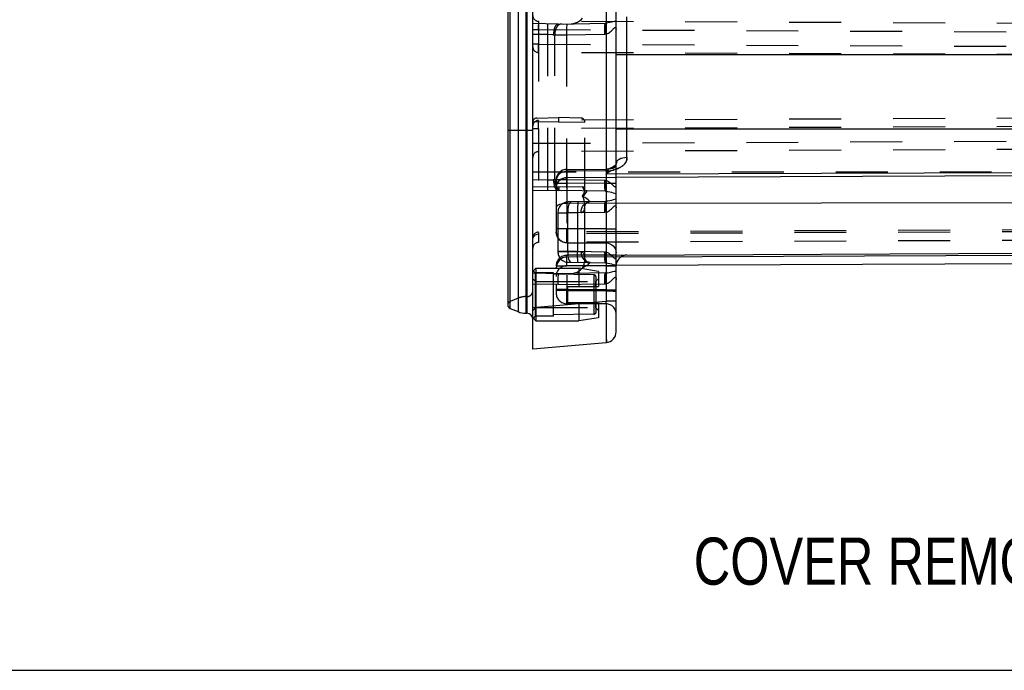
# Model space of a CAD drawing. Header units: inches. Extents: x 0 to 56.7, y 0 to 36.7.
# Tile 20 of 50: x 47 to 52.9, y 0 to 3.9. Entities that reach past the tile are written whole.
import ezdxf

# ---------------------------------------------------------------- set-up
doc = ezdxf.new("R2010")
doc.units = ezdxf.units.IN
doc.header["$LTSCALE"] = 3.116667
doc.header["$MEASUREMENT"] = 0
doc.linetypes.add('HIDDEN', pattern=[0.2, 0.1, -0.1])
doc.layers.get('0').update_dxf_attribs({"linetype": 'CONTINUOUS'})
doc.layers.add('_128466', color=7, linetype='CONTINUOUS')
doc.layers.add('_145643', color=7, linetype='CONTINUOUS')
doc.styles.get("Standard").update_dxf_attribs({"font": 'txt', "width": 0.8})

msp = doc.modelspace()

# ---------------------------------------------------------------- linework, layer by layer
at = {"color": 7, "linetype": 'Continuous'}
msp.add_line((0, 0), (56.6667, 0), dxfattribs=at)
at = {"layer": '_128466', "color": 8, "linetype": 'HIDDEN'}
for p, q in [((50.083, 2.3957), (50.1019, 2.4146)), ((50.083, 2.1185), (50.083, 2.3957)), ((50.1019, 2.4146), (50.3586, 2.4146)), ((50.1019, 2.4146), (50.1019, 2.0996)), ((50.4767, 2.3961), (50.3586, 2.4146)), ((50.3586, 2.4146), (50.3586, 2.3063)), ((50.4767, 2.3961), (50.4767, 2.3063)), ((50.0999, 2.3352), (50.083, 2.3521)), ((50.0999, 2.3352), (50.4598, 2.3352)), ((50.0999, 2.3352), (50.0999, 2.179)), ((50.2917, 2.3063), (50.4767, 2.3063)), ((50.2917, 2.3063), (50.2917, 2.2079)), ((50.4598, 2.3352), (50.4767, 2.3521)), ((50.4598, 2.3352), (50.4598, 2.3063)), ((50.4767, 2.2079), (50.2917, 2.2079)), ((50.3586, 2.2079), (50.3586, 2.0996)), ((50.4598, 2.2079), (50.4598, 2.179)), ((50.4767, 2.2079), (50.4767, 2.1181)), ((50.0999, 2.179), (50.083, 2.1621)), ((50.0999, 2.179), (50.4598, 2.179)), ((50.4598, 2.179), (50.4767, 2.1621)), ((50.083, 2.1185), (50.1019, 2.0996)), ((50.1019, 2.0996), (50.3586, 2.0996)), ((50.4767, 2.1181), (50.3586, 2.0996))]:
    msp.add_line(p, q, dxfattribs=at)
at = {"layer": '_145643', "color": 7, "linetype": 'Continuous'}
for p, q in [((50.083, 1.9296), (50.083, 11.3346)), ((49.933, 11.0693), (49.933, 2.1948)), ((50.583, 2.0329), (50.583, 6.1639)), ((50.5831, 2.4943), (53.8347, 2.5085)), ((53.8347, 2.446), (50.583, 2.4318)), ((49.9469, 2.1741), (49.9946, 2.1544)), ((50.0424, 2.1448), (50.048, 2.1448)), ((50.5237, 1.9681), (50.083, 1.9296))]:
    msp.add_line(p, q, dxfattribs=at)
at = {"layer": '_145643', "color": 9, "linetype": 'Continuous'}
for p, q in [((49.9946, 11.1098), (49.9946, 2.1544)), ((50.0424, 2.1448), (50.0424, 11.1193)), ((50.048, 11.1193), (50.048, 2.1448)), ((49.9469, 2.1741), (49.9469, 11.0901)), ((50.5237, 6.1623), (50.5237, 2.2172)), ((50.6478, 3.0797), (50.6478, 3.9257)), ((50.583, 3.6998), (54.223, 3.6998)), ((53.8347, 3.25), (50.583, 3.25)), ((50.083, 3.2418), (49.933, 3.2418)), ((50.583, 2.9813), (53.8347, 2.9936)), ((53.8347, 2.9723), (50.583, 2.9601)), ((50.583, 2.8055), (53.8347, 2.8108)), ((50.6124, 2.4838), (53.8347, 2.4978)), ((50.083, 2.1786), (50.5237, 2.2172)), ((50.583, 2.2172), (50.5237, 2.2172))]:
    msp.add_line(p, q, dxfattribs=at)
at = {"layer": '_145643', "color": 8, "linetype": 'HIDDEN'}
for p, q in [((50.1179, 9.5034), (50.1179, 3.7608)), ((50.238, 3.8821), (50.083, 3.8848)), ((50.083, 3.8483), (50.118, 3.8483)), ((50.083, 3.8483), (50.118, 3.8483)), ((53.8032, 3.8822), (50.1179, 3.8983)), ((50.1179, 3.8983), (50.118, 3.8483)), ((50.1179, 3.8983), (50.1179, 3.8973)), ((50.118, 3.8483), (50.1179, 3.8761)), ((50.118, 3.8483), (53.8031, 3.8322)), ((50.118, 3.8483), (50.118, 3.1659)), ((50.118, 3.8483), (50.118, 3.7608)), ((50.238, 3.8821), (50.5192, 3.887)), ((50.1727, 3.8182), (50.083, 3.8198)), ((50.1727, 2.9459), (50.1727, 3.8182)), ((50.2059, 3.8171), (50.2147, 3.8174)), ((50.2147, 3.8174), (50.285, 3.818)), ((50.2147, 2.9468), (50.2147, 3.8174)), ((50.285, 3.818), (50.5147, 3.822)), ((50.285, 3.818), (50.285, 2.9462)), ((50.118, 3.7608), (50.083, 3.7608)), ((50.1178, 3.7417), (50.1179, 3.7608)), ((50.1178, 3.7255), (50.1178, 3.7417)), ((50.1178, 3.7146), (50.1178, 3.7255)), ((50.1179, 3.7608), (53.8032, 3.7447)), ((50.1179, 3.7118), (50.118, 3.751)), ((50.118, 3.7608), (50.118, 3.751)), ((50.1179, 3.7118), (50.1179, 3.7108)), ((50.1179, 3.7108), (50.1179, 3.7118)), ((50.1179, 3.7118), (50.1179, 3.7108)), ((53.8032, 3.6947), (50.1179, 3.7108)), ((50.1076, 3.3173), (50.238, 3.3196)), ((53.8032, 3.3195), (50.1179, 3.3034)), ((50.2379, 3.3141), (50.2379, 3.3101)), ((50.371, 3.3173), (50.238, 3.3196)), ((50.2378, 3.2946), (50.083, 3.2923)), ((50.118, 3.2534), (50.083, 3.2534)), ((50.1178, 3.2725), (50.1178, 3.2887)), ((50.1179, 3.2534), (50.1178, 3.2725)), ((50.1179, 3.3034), (50.1179, 3.3024)), ((50.1179, 3.3024), (50.1179, 3.2996)), ((53.8032, 3.2695), (50.1179, 3.2534)), ((50.1179, 3.2534), (50.1179, 2.5697)), ((50.118, 3.2534), (50.118, 3.1659)), ((50.2378, 3.2946), (50.3955, 3.2923)), ((50.2393, 3.2946), (50.239, 3.2946)), ((50.3955, 2.8865), (50.3955, 3.2923)), ((50.083, 3.1659), (50.118, 3.1659)), ((50.083, 3.1659), (50.118, 3.1659)), ((50.118, 3.1659), (50.1179, 3.1381)), ((50.118, 3.1659), (50.1179, 3.1159)), ((53.8032, 3.132), (50.1179, 3.1159)), ((50.118, 3.1659), (53.8031, 3.182)), ((50.1179, 3.1159), (50.1179, 3.1168)), ((50.543, 3.0141), (50.5393, 3.0129)), ((50.5493, 3.0164), (50.543, 3.0141)), ((50.543, 3.0141), (50.543, 3.0141)), ((50.5577, 3.0198), (50.5485, 3.0161)), ((50.5656, 3.0236), (50.5572, 3.0196)), ((50.5722, 3.0275), (50.5654, 3.0235)), ((50.5771, 3.0314), (50.5721, 3.0275)), ((50.58, 3.0345), (50.5771, 3.0314)), ((50.5817, 3.0373), (50.58, 3.0345)), ((50.5827, 3.0403), (50.5817, 3.0372)), ((50.583, 3.0439), (50.5827, 3.0402)), ((50.594, 3.0638), (50.588, 3.0576)), ((54.083, 2.9921), (50.083, 2.9921)), ((50.263, 2.9932), (50.2751, 2.9964)), ((50.2878, 2.9975), (50.2751, 2.9964)), ((50.2876, 2.9625), (50.2875, 2.984)), ((50.2876, 3.0089), (50.5235, 3.0107)), ((50.2876, 3.0086), (50.2876, 3.0089)), ((50.2876, 3.006), (50.2878, 2.9975)), ((50.2878, 2.9239), (50.2876, 2.9625)), ((50.2878, 2.9975), (50.2877, 3.001)), ((50.5233, 2.9993), (50.2878, 2.9975)), ((50.2878, 2.9975), (50.2878, 2.2804)), ((50.583, 2.9601), (50.2878, 2.9589)), ((50.5233, 2.9993), (50.5234, 3.0078)), ((50.5233, 2.9993), (50.5233, 2.981)), ((50.525, 2.9841), (50.5233, 2.981)), ((50.583, 2.9813), (50.5233, 2.981)), ((50.5235, 2.9757), (50.5234, 2.939)), ((50.5235, 3.0107), (50.5235, 3.0094)), ((50.5235, 3.0096), (50.5236, 3.0056)), ((50.5236, 2.9945), (50.5235, 2.9682)), ((50.5236, 3.0065), (50.5236, 2.9908)), ((50.5284, 2.9904), (50.5267, 2.9872)), ((50.5526, 3.0008), (50.5509, 3.0003)), ((50.5538, 3.0012), (50.5521, 3.0007)), ((50.5534, 3.0011), (50.5561, 3.0019)), ((50.5551, 3.0016), (50.5622, 3.0037)), ((50.564, 3.0042), (50.5674, 3.0052)), ((50.5657, 3.0047), (50.5695, 3.0058)), ((50.5715, 3.0064), (50.5693, 3.0057)), ((50.5736, 3.0071), (50.5712, 3.0063)), ((50.5757, 3.0078), (50.5732, 3.0069)), ((50.578, 3.0085), (50.5752, 3.0076)), ((50.5803, 3.0093), (50.5774, 3.0083)), ((50.5827, 3.0102), (50.5796, 3.0091)), ((50.5852, 3.0111), (50.5819, 3.0099)), ((50.5868, 3.0116), (50.5843, 3.0107)), ((50.1727, 2.9459), (50.083, 2.9444)), ((50.083, 2.904), (50.2393, 2.9071)), ((50.1727, 2.9459), (50.185, 2.9464)), ((50.185, 2.9464), (50.2059, 2.9471)), ((50.2147, 2.9468), (50.2059, 2.9471)), ((50.2243, 2.9522), (50.223, 2.9412)), ((50.223, 2.9439), (50.223, 2.9239)), ((50.223, 2.9439), (50.223, 2.2667)), ((50.223, 2.9412), (50.223, 2.9438)), ((50.2878, 2.9239), (50.223, 2.9239)), ((50.2244, 2.914), (50.223, 2.9027)), ((50.2393, 2.9071), (50.3838, 2.9041)), ((50.5233, 2.9257), (50.2878, 2.9239)), ((50.3946, 2.8943), (50.3922, 2.8996)), ((50.5234, 2.9404), (50.5233, 2.9257)), ((50.5233, 2.9257), (50.583, 2.9257)), ((50.5233, 2.9257), (50.5233, 2.6517)), ((50.238, 2.8821), (50.083, 2.8794)), ((50.5192, 2.8772), (50.238, 2.8821)), ((50.3955, 2.8865), (50.3946, 2.8943)), ((50.2244, 2.7856), (50.223, 2.7806)), ((50.2525, 2.801), (50.2428, 2.7981)), ((50.583, 2.8055), (50.2878, 2.805)), ((50.5192, 2.817), (50.2969, 2.8131)), ((50.3955, 2.7892), (50.3955, 2.7892)), ((50.3955, 2.475), (50.3955, 2.7892)), ((50.233, 2.7481), (50.2924, 2.7484)), ((50.233, 2.7481), (50.233, 2.5161)), ((50.2345, 2.7481), (50.3517, 2.7492)), ((50.3728, 2.7504), (50.2924, 2.7484)), ((50.2924, 2.5158), (50.2924, 2.7484)), ((50.3517, 2.7492), (50.5147, 2.752)), ((50.3517, 2.7492), (50.3517, 2.515)), ((50.0887, 2.6055), (50.0929, 2.6107)), ((50.1109, 2.6206), (50.1179, 2.6214)), ((53.8341, 2.6485), (50.1179, 2.6322)), ((53.8341, 2.6375), (50.1179, 2.6214)), ((50.2878, 2.6526), (50.223, 2.6526)), ((50.2878, 2.6526), (50.2877, 2.633)), ((50.2877, 2.5842), (50.2877, 2.6073)), ((50.5233, 2.6517), (50.2878, 2.6526)), ((50.5233, 2.6517), (50.583, 2.6517)), ((50.5233, 2.6517), (50.5234, 2.6205)), ((50.5234, 2.6205), (50.5234, 2.5937)), ((53.8341, 2.586), (50.1179, 2.5697)), ((50.2877, 2.5705), (50.2877, 2.5842)), ((50.2878, 2.5679), (50.2877, 2.5705)), ((50.2878, 2.5679), (50.5233, 2.5669)), ((50.5233, 2.5669), (50.535, 2.5657)), ((50.5233, 2.5669), (50.5233, 2.2795)), ((50.535, 2.5657), (50.5462, 2.5622)), ((50.233, 2.5161), (50.2924, 2.5158)), ((50.288, 2.4824), (50.2755, 2.4812)), ((50.2876, 2.4739), (50.2877, 2.4881)), ((50.2878, 2.493), (50.2877, 2.4917)), ((50.2877, 2.4917), (50.2877, 2.4879)), ((50.5831, 2.4943), (50.2878, 2.493)), ((50.6124, 2.4838), (50.2878, 2.4824)), ((50.2924, 2.5158), (50.3728, 2.5138)), ((50.2924, 2.5158), (50.2927, 2.5032)), ((50.3728, 2.5138), (50.3738, 2.5013)), ((50.3951, 2.4837), (50.3941, 2.49)), ((50.5233, 2.4928), (50.5232, 2.489)), ((50.5232, 2.4892), (50.5232, 2.483)), ((50.5232, 2.4834), (50.5232, 2.4651)), ((50.5233, 2.494), (50.5233, 2.4928)), ((50.5785, 2.5299), (50.5819, 2.5187)), ((50.2244, 2.4306), (50.223, 2.4175)), ((50.2878, 2.428), (50.223, 2.428)), ((50.2283, 2.4431), (50.2244, 2.4306)), ((50.2428, 2.4641), (50.2345, 2.4544)), ((50.2635, 2.4776), (50.2525, 2.4719)), ((50.2755, 2.4812), (50.2635, 2.4776)), ((50.2877, 2.4529), (50.2876, 2.4739)), ((50.2878, 2.428), (50.2877, 2.4605)), ((50.583, 2.4318), (50.2878, 2.4305)), ((50.5233, 2.429), (50.2878, 2.428)), ((50.2956, 2.4797), (50.2982, 2.4699)), ((50.2969, 2.4511), (50.5192, 2.4472)), ((50.3092, 2.4521), (50.3134, 2.4508)), ((50.5232, 2.475), (50.5232, 2.4546)), ((50.5232, 2.4652), (50.5233, 2.4417)), ((50.5232, 2.454), (50.5233, 2.429)), ((50.5233, 2.429), (50.5819, 2.4295)), ((50.5349, 2.4291), (50.5462, 2.4292)), ((50.5819, 2.4295), (50.583, 2.4296)), ((50.5819, 2.4295), (50.583, 2.4296)), ((50.0981, 2.3871), (50.083, 2.4021)), ((50.238, 2.3821), (50.083, 2.3848)), ((50.208, 2.3871), (50.0981, 2.3871)), ((50.0981, 2.3871), (50.0981, 2.1271)), ((50.208, 2.1271), (50.208, 2.3871)), ((50.4483, 2.3757), (50.208, 2.3799)), ((50.5192, 2.387), (50.238, 2.3821)), ((50.4483, 2.3757), (50.4483, 2.1385)), ((50.2324, 2.3171), (50.083, 2.3197)), ((50.2324, 2.3171), (50.5162, 2.322)), ((50.463, 2.1535), (50.463, 2.3607)), ((50.2878, 2.2867), (50.223, 2.2867)), ((50.223, 2.2852), (50.2243, 2.2843)), ((50.228, 2.2833), (50.2243, 2.2843)), ((50.2877, 2.2498), (50.2878, 2.2804)), ((50.2877, 2.2244), (50.2877, 2.2498)), ((50.2878, 2.2867), (50.5233, 2.2857)), ((50.5233, 2.2857), (50.2878, 2.2867)), ((50.2878, 2.2867), (50.2878, 2.2804)), ((50.5233, 2.2795), (50.2878, 2.2804)), ((50.5233, 2.2857), (50.583, 2.2857)), ((50.5233, 2.2857), (50.583, 2.2857)), ((50.5233, 2.2857), (50.5234, 2.2489)), ((50.5234, 2.2594), (50.5234, 2.2234)), ((49.9946, 2.2353), (49.9469, 2.2156)), ((50.048, 2.2448), (50.0424, 2.2448)), ((50.2877, 2.2076), (50.2877, 2.2244)), ((50.2877, 2.2032), (50.2878, 2.2017)), ((50.2877, 2.2032), (50.2877, 2.2027)), ((50.2878, 2.2017), (50.2877, 2.2027)), ((50.5233, 2.2007), (50.2878, 2.2017)), ((50.5233, 2.2022), (50.5233, 2.2007)), ((50.5233, 2.2007), (50.5233, 2.2017)), ((50.5234, 2.2357), (50.5234, 2.2138)), ((50.5234, 2.2048), (50.5234, 2.2169)), ((50.0981, 2.1271), (50.083, 2.1121)), ((50.208, 2.1271), (50.0981, 2.1271)), ((50.4483, 2.1385), (50.208, 2.1343))]:
    msp.add_line(p, q, dxfattribs=at)
for points in [[(50.3127, 3.8834), (50.3266, 3.8852), (50.3397, 3.8886), (50.3518, 3.8939), (50.3631, 3.9005), (50.3733, 3.9082), (50.3821, 3.9171)], [(50.1727, 3.8182), (50.1729, 3.8308), (50.173, 3.8428), (50.1731, 3.8538), (50.1731, 3.8635), (50.1731, 3.8717), (50.173, 3.878), (50.1729, 3.8819), (50.1727, 3.8832)], [(50.238, 3.8821), (50.2318, 3.8809), (50.2257, 3.8771), (50.2202, 3.8711), (50.2153, 3.863), (50.2114, 3.8532), (50.2084, 3.842), (50.2065, 3.8297), (50.2059, 3.8171)], [(50.2543, 3.8824), (50.2464, 3.881), (50.2389, 3.8772), (50.232, 3.8712), (50.226, 3.8631), (50.2211, 3.8533), (50.2175, 3.8422), (50.2153, 3.83), (50.2147, 3.8174)], [(50.2895, 3.883), (50.2884, 3.8817), (50.2875, 3.8781), (50.2866, 3.8724), (50.2859, 3.8646), (50.2853, 3.8549), (50.285, 3.8435), (50.2849, 3.8311), (50.285, 3.818)], [(50.5147, 3.822), (50.5146, 3.8346), (50.5147, 3.8465), (50.515, 3.8575), (50.5155, 3.8672), (50.5162, 3.8755), (50.5171, 3.8817), (50.5181, 3.8856), (50.5192, 3.887)], [(50.5233, 3.8872), (50.5226, 3.8871), (50.5219, 3.8871), (50.5213, 3.8871), (50.5206, 3.887), (50.5199, 3.887), (50.5192, 3.887)], [(50.5237, 3.8225), (50.5227, 3.8347), (50.5219, 3.8467), (50.5215, 3.8576), (50.5213, 3.8673), (50.5213, 3.8753), (50.5217, 3.8815), (50.5224, 3.8855), (50.5233, 3.8872)], [(50.583, 3.8993), (50.5739, 3.8977), (50.5645, 3.8955), (50.5546, 3.893), (50.5444, 3.8905), (50.534, 3.8884), (50.5233, 3.8872)], [(50.5237, 3.8225), (50.5308, 3.8248), (50.5373, 3.8277), (50.543, 3.8313), (50.5482, 3.8354), (50.5531, 3.8397), (50.5575, 3.844), (50.561, 3.8476), (50.5643, 3.851), (50.5677, 3.8543), (50.5707, 3.8573), (50.5733, 3.8593), (50.5756, 3.8605), (50.5778, 3.8608), (50.5797, 3.8602), (50.581, 3.8586), (50.5821, 3.856), (50.5828, 3.8527), (50.583, 3.8485)], [(50.2059, 3.8171), (50.201, 3.8173), (50.1727, 3.8182)], [(50.5237, 3.8225), (50.5222, 3.8224), (50.5207, 3.8223), (50.5192, 3.8222), (50.5177, 3.8221), (50.5162, 3.822), (50.5147, 3.822)], [(50.1179, 3.7108), (50.1179, 3.7118), (50.1178, 3.7146)], [(50.238, 3.3196), (50.238, 3.3192), (50.238, 3.318), (50.2379, 3.3158), (50.2378, 3.3128), (50.2378, 3.2946)], [(50.238, 3.3196), (50.238, 3.3194), (50.238, 3.319), (50.2379, 3.3182), (50.2379, 3.3171), (50.2379, 3.3141)], [(50.2379, 3.3101), (50.2379, 3.3079), (50.238, 3.3054)], [(50.1178, 3.2887), (50.1178, 3.2996), (50.1179, 3.3024), (50.1179, 3.3034)], [(50.118, 3.2534), (50.1179, 3.2996), (50.1179, 3.3024), (50.1179, 3.3034)], [(50.238, 3.3054), (50.2381, 3.3028), (50.2382, 3.3001), (50.2381, 3.2974), (50.2378, 3.2946)], [(50.2388, 3.2946), (50.2383, 3.2946), (50.2381, 3.2946), (50.2378, 3.2946)], [(50.5852, 3.0111), (50.5878, 3.012), (50.5905, 3.0131), (50.5933, 3.0143), (50.5961, 3.0155), (50.5991, 3.0169), (50.6022, 3.0183), (50.6054, 3.02), (50.6086, 3.0217), (50.612, 3.0237), (50.6154, 3.0259), (50.6189, 3.0283), (50.6224, 3.0309), (50.6259, 3.0339), (50.6294, 3.0372), (50.6329, 3.041), (50.6363, 3.0452), (50.6395, 3.05), (50.6423, 3.0552), (50.6446, 3.061), (50.6464, 3.067), (50.6474, 3.0732), (50.6478, 3.0797)], [(50.5334, 3.0001), (50.5339, 3.0037), (50.5356, 3.0073), (50.538, 3.0107), (50.5409, 3.0131), (50.543, 3.0141)], [(50.543, 3.0141), (50.5405, 3.0129), (50.5379, 3.0106), (50.5357, 3.0076), (50.534, 3.0041), (50.5334, 3.0001)], [(50.583, 3.0439), (50.5822, 3.0358), (50.5798, 3.0285), (50.5755, 3.0223), (50.5698, 3.018), (50.5638, 3.0159), (50.5577, 3.0152), (50.5518, 3.0152), (50.5467, 3.015), (50.543, 3.0141)], [(50.543, 3.0141), (50.5436, 3.0143), (50.5468, 3.015), (50.5509, 3.0152), (50.5555, 3.0152), (50.56, 3.0153), (50.5646, 3.0161), (50.5693, 3.0178), (50.5738, 3.0207), (50.5777, 3.025), (50.5806, 3.0305), (50.5824, 3.0369), (50.583, 3.0439)], [(50.2876, 3.0089), (50.2806, 3.0085), (50.269, 3.0061), (50.2581, 3.0016), (50.2482, 2.9952), (50.2395, 2.9872), (50.2325, 2.9777), (50.2273, 2.9671), (50.2241, 2.9556), (50.223, 2.9439)], [(50.223, 2.9027), (50.2243, 2.9135), (50.2279, 2.9239), (50.2336, 2.9334), (50.2414, 2.9418), (50.2511, 2.949), (50.2625, 2.9544), (50.2748, 2.9578), (50.2878, 2.9589)], [(50.263, 2.9932), (50.2518, 2.988), (50.242, 2.981), (50.2339, 2.9724), (50.228, 2.9627), (50.2243, 2.9522)], [(50.2878, 2.9589), (50.2754, 2.9579), (50.2635, 2.9548), (50.2525, 2.9498), (50.2428, 2.9431), (50.2345, 2.9346), (50.2283, 2.9248), (50.2244, 2.914)], [(50.2875, 2.984), (50.2875, 2.9996), (50.2875, 3.0048), (50.2875, 3.0079), (50.2876, 3.0089)], [(50.2876, 3.0089), (50.2876, 3.0086), (50.2876, 3.0076), (50.2876, 3.006)], [(50.5233, 2.981), (50.525, 2.9841), (50.5267, 2.9872), (50.5284, 2.9904), (50.5301, 2.9936), (50.5317, 2.9968), (50.5334, 3.0001)], [(50.5233, 2.9993), (50.525, 2.9993), (50.5267, 2.9994)], [(50.5233, 2.981), (50.5268, 2.9836), (50.5303, 2.9863), (50.5338, 2.989), (50.5373, 2.9917), (50.5408, 2.9946), (50.5443, 2.9975)], [(50.5234, 3.0056), (50.5234, 3.0094), (50.5235, 3.0107)], [(50.5234, 3.0094), (50.5235, 3.0104), (50.5235, 3.0107)], [(50.5393, 3.0129), (50.5284, 3.0109), (50.5235, 3.0107)], [(50.5301, 2.9997), (50.5284, 2.9995), (50.5267, 2.9994)], [(50.5284, 2.9995), (50.5301, 2.9997), (50.5317, 2.9999), (50.5334, 3.0001)], [(50.5334, 3.0001), (50.5317, 2.9968), (50.5301, 2.9936)], [(50.5407, 2.9986), (50.5388, 2.9991), (50.537, 2.9995), (50.5352, 2.9998), (50.5334, 3.0001)], [(50.5443, 2.9975), (50.5425, 2.9981), (50.5407, 2.9986)], [(50.5514, 3.0005), (50.5503, 3.0001), (50.5493, 2.9998), (50.5483, 2.9994), (50.5473, 2.9991), (50.5464, 2.9987), (50.5456, 2.9983), (50.5449, 2.9979), (50.5443, 2.9975)], [(50.5443, 2.9975), (50.545, 2.998), (50.5458, 2.9984), (50.5466, 2.9988), (50.5476, 2.9992), (50.5487, 2.9996), (50.5498, 2.9999), (50.5509, 3.0003)], [(50.5657, 3.0047), (50.5607, 3.0032), (50.5592, 3.0028)], [(50.1727, 2.8809), (50.1729, 2.8822), (50.173, 2.8858), (50.1731, 2.8915), (50.1731, 2.8993), (50.1731, 2.909), (50.173, 2.9204), (50.1729, 2.9328), (50.1727, 2.9459)], [(50.2059, 2.9471), (50.2065, 2.9345), (50.2084, 2.9222), (50.2114, 2.9109), (50.2153, 2.9011), (50.2202, 2.8931), (50.2257, 2.8871), (50.2318, 2.8833), (50.238, 2.8821)], [(50.2146, 2.9468), (50.2153, 2.9343), (50.2174, 2.9224), (50.2208, 2.9115), (50.2255, 2.9018), (50.2315, 2.8935), (50.2385, 2.8873), (50.2462, 2.8833), (50.2543, 2.8818)], [(50.285, 2.9462), (50.2723, 2.9463), (50.2147, 2.9468)], [(50.2393, 2.9071), (50.2389, 2.9025), (50.2383, 2.8938)], [(50.285, 2.9462), (50.2849, 2.9336), (50.285, 2.9216), (50.2853, 2.9107), (50.2858, 2.901), (50.2865, 2.8927), (50.2874, 2.8865), (50.2884, 2.8825), (50.2895, 2.8812)], [(50.5237, 2.9417), (50.5222, 2.9418), (50.5207, 2.9419), (50.5192, 2.942), (50.5177, 2.9421), (50.5162, 2.9421), (50.285, 2.9462)], [(50.3922, 2.8996), (50.3885, 2.9029), (50.3838, 2.9041)], [(50.3838, 2.9041), (50.3842, 2.8994), (50.3855, 2.8947), (50.3875, 2.8904), (50.3904, 2.8866), (50.3938, 2.8835), (50.3977, 2.8812), (50.402, 2.8797), (50.4064, 2.8792)], [(50.5192, 2.8772), (50.5181, 2.8784), (50.5171, 2.882), (50.5163, 2.8878), (50.5156, 2.8956), (50.515, 2.9053), (50.5147, 2.9166), (50.5146, 2.9291), (50.5147, 2.9422)], [(50.5233, 2.877), (50.5224, 2.8787), (50.5217, 2.8827), (50.5213, 2.8889), (50.5213, 2.8969), (50.5215, 2.9065), (50.5219, 2.9175), (50.5227, 2.9295), (50.5237, 2.9417)], [(50.5237, 2.9417), (50.5304, 2.9397), (50.5369, 2.9367), (50.5432, 2.9327), (50.5491, 2.928), (50.5548, 2.9229), (50.5598, 2.918), (50.5632, 2.9144), (50.5662, 2.9113), (50.5694, 2.9082), (50.5724, 2.9056), (50.575, 2.904), (50.5772, 2.9033), (50.5789, 2.9036), (50.5803, 2.9046), (50.5813, 2.906), (50.5821, 2.9082), (50.5828, 2.9115), (50.583, 2.9157)], [(50.2383, 2.8938), (50.2381, 2.89), (50.2381, 2.8869), (50.2381, 2.8844), (50.2381, 2.8827), (50.238, 2.8821)], [(50.3821, 2.8471), (50.3879, 2.8579), (50.3922, 2.8681), (50.3948, 2.8782), (50.3955, 2.8865)], [(50.3821, 2.8471), (50.391, 2.8546), (50.3982, 2.8621), (50.4037, 2.8691), (50.4068, 2.8746), (50.4075, 2.878), (50.4064, 2.8792)], [(50.4272, 2.8154), (50.4257, 2.8169), (50.4219, 2.8207), (50.4157, 2.8258), (50.4071, 2.8318), (50.396, 2.8391), (50.3821, 2.8471)], [(50.3955, 2.7892), (50.3953, 2.7956), (50.3945, 2.8043), (50.3928, 2.8138), (50.3903, 2.8241), (50.3867, 2.8352), (50.3821, 2.8471)], [(50.3957, 2.8866), (50.3955, 2.8871), (50.3955, 2.8865)], [(50.4064, 2.8792), (50.4047, 2.8793), (50.4015, 2.8804), (50.3986, 2.8824), (50.3966, 2.8847), (50.3957, 2.8864), (50.3957, 2.8866)], [(50.5192, 2.8772), (50.5199, 2.8772), (50.5206, 2.8771), (50.5213, 2.8771), (50.5219, 2.8771), (50.5226, 2.8771), (50.5233, 2.877)], [(50.5233, 2.877), (50.534, 2.8757), (50.5445, 2.8736), (50.5547, 2.8711), (50.5645, 2.8686), (50.5739, 2.8665), (50.583, 2.8649)], [(50.2428, 2.7981), (50.2345, 2.7945), (50.2283, 2.7902), (50.2244, 2.7856), (50.223, 2.7806)], [(50.288, 2.805), (50.2755, 2.8045), (50.2635, 2.8032), (50.2525, 2.801)], [(50.2956, 2.7844), (50.2937, 2.7733), (50.2927, 2.761), (50.2924, 2.7484)], [(50.3013, 2.8023), (50.2982, 2.7942), (50.2956, 2.7844)], [(50.3134, 2.8134), (50.3092, 2.8121), (50.305, 2.8083), (50.3013, 2.8023)], [(50.3562, 2.8142), (50.3552, 2.8129), (50.3542, 2.8093), (50.3533, 2.8036), (50.3526, 2.7958), (50.3521, 2.786), (50.3517, 2.7747), (50.3516, 2.7623), (50.3517, 2.7492)], [(50.3728, 2.7504), (50.3738, 2.7629), (50.3769, 2.7751), (50.3819, 2.7863), (50.3886, 2.796), (50.3968, 2.8041), (50.4062, 2.8101), (50.4166, 2.814), (50.4272, 2.8154)], [(50.3728, 2.7504), (50.3763, 2.7508), (50.3797, 2.752), (50.3829, 2.7538), (50.3858, 2.7564), (50.3885, 2.7597), (50.3908, 2.7638), (50.3927, 2.7686), (50.3941, 2.7742), (50.3951, 2.7806), (50.3955, 2.7877), (50.3955, 2.7892)], [(50.3955, 2.7892), (50.3956, 2.79), (50.3963, 2.7928), (50.3982, 2.7974), (50.4018, 2.8027), (50.4071, 2.8078), (50.4134, 2.8119), (50.4201, 2.8144), (50.4263, 2.8154), (50.4272, 2.8154)], [(50.5147, 2.752), (50.5146, 2.7646), (50.5147, 2.7765), (50.515, 2.7875), (50.5155, 2.7972), (50.5162, 2.8055), (50.5171, 2.8117), (50.5181, 2.8156), (50.5192, 2.817)], [(50.5233, 2.8172), (50.5226, 2.8171), (50.5219, 2.8171), (50.5213, 2.8171), (50.5206, 2.817), (50.5199, 2.817), (50.5192, 2.817)], [(50.5237, 2.7525), (50.5227, 2.7647), (50.5219, 2.7767), (50.5215, 2.7876), (50.5213, 2.7973), (50.5213, 2.8053), (50.5217, 2.8115), (50.5224, 2.8155), (50.5233, 2.8172)], [(50.583, 2.8293), (50.5739, 2.8277), (50.5645, 2.8255), (50.5546, 2.823), (50.5444, 2.8205), (50.534, 2.8184), (50.5233, 2.8172)], [(50.5237, 2.7525), (50.5308, 2.7548), (50.5373, 2.7577), (50.543, 2.7613), (50.5482, 2.7654), (50.5531, 2.7697), (50.5575, 2.774), (50.561, 2.7776), (50.5643, 2.781), (50.5677, 2.7843), (50.5707, 2.7873), (50.5733, 2.7893), (50.5756, 2.7905), (50.5778, 2.7908), (50.5797, 2.7902), (50.581, 2.7886), (50.5821, 2.786), (50.5828, 2.7827), (50.583, 2.7785)], [(50.5237, 2.7525), (50.5222, 2.7524), (50.5207, 2.7523), (50.5192, 2.7522), (50.5177, 2.7521), (50.5162, 2.752), (50.5147, 2.752)], [(50.083, 2.5864), (50.0837, 2.5932), (50.0856, 2.5996), (50.0887, 2.6055), (50.0929, 2.6107), (50.0982, 2.6152), (50.1043, 2.6185), (50.1109, 2.6206)], [(50.083, 2.5864), (50.0837, 2.5932), (50.0856, 2.5996), (50.0887, 2.6055)], [(50.0929, 2.6107), (50.0982, 2.6152), (50.1043, 2.6185), (50.1109, 2.6206)], [(50.2878, 2.5679), (50.2752, 2.5691), (50.2633, 2.5727), (50.2524, 2.5785), (50.2427, 2.5863), (50.2345, 2.596), (50.2283, 2.6072), (50.2244, 2.6196), (50.223, 2.6327)], [(50.223, 2.6327), (50.2243, 2.6202), (50.2278, 2.6082), (50.2336, 2.5973), (50.2413, 2.5876), (50.251, 2.5794), (50.2623, 2.5732), (50.2747, 2.5692), (50.2878, 2.5679)], [(50.2877, 2.6073), (50.2877, 2.6367), (50.2878, 2.6526)], [(50.5234, 2.5937), (50.5234, 2.575), (50.5233, 2.5695), (50.5233, 2.5669)], [(50.5462, 2.5622), (50.5565, 2.5567), (50.5656, 2.5493), (50.573, 2.5402), (50.5785, 2.5299), (50.5819, 2.5187), (50.583, 2.507)], [(50.3517, 2.515), (50.3327, 2.5152), (50.2387, 2.516)], [(50.2877, 2.4908), (50.2877, 2.4924), (50.2878, 2.493)], [(50.2927, 2.5032), (50.2937, 2.4909), (50.2956, 2.4797)], [(50.3562, 2.45), (50.3552, 2.4513), (50.3542, 2.455), (50.3533, 2.461), (50.3526, 2.4691), (50.352, 2.4789), (50.3517, 2.4902), (50.3516, 2.5024), (50.3517, 2.515)], [(50.5237, 2.5117), (50.5222, 2.5118), (50.5207, 2.5119), (50.5192, 2.512), (50.5177, 2.5121), (50.5162, 2.5121), (50.3517, 2.515)], [(50.3941, 2.49), (50.3927, 2.4956), (50.3907, 2.5005), (50.3884, 2.5045), (50.3858, 2.5078), (50.3829, 2.5104), (50.3797, 2.5122), (50.3763, 2.5134), (50.3728, 2.5138)], [(50.3738, 2.5013), (50.3769, 2.4891), (50.3819, 2.4779), (50.3886, 2.4682), (50.3968, 2.4601), (50.4062, 2.454), (50.4166, 2.4502), (50.4272, 2.4488)], [(50.3955, 2.475), (50.3955, 2.4765), (50.3951, 2.4837)], [(50.5192, 2.4472), (50.5181, 2.4484), (50.5171, 2.452), (50.5163, 2.4578), (50.5156, 2.4656), (50.515, 2.4753), (50.5147, 2.4866), (50.5146, 2.4991), (50.5147, 2.5122)], [(50.5233, 2.447), (50.5224, 2.4487), (50.5217, 2.4527), (50.5213, 2.4589), (50.5213, 2.4669), (50.5215, 2.4765), (50.5219, 2.4875), (50.5227, 2.4995), (50.5237, 2.5117)], [(50.5237, 2.5117), (50.5304, 2.5097), (50.5369, 2.5067), (50.5433, 2.5026), (50.5492, 2.4979), (50.5542, 2.4935), (50.5586, 2.4891)], [(50.5586, 2.4891), (50.5661, 2.4814), (50.5694, 2.4782), (50.5723, 2.4757), (50.5749, 2.474), (50.5772, 2.4733), (50.5789, 2.4736), (50.5803, 2.4746), (50.5813, 2.4761), (50.5822, 2.4784), (50.5828, 2.4816), (50.583, 2.4857)], [(50.2345, 2.4544), (50.2283, 2.4431), (50.2244, 2.4306)], [(50.2755, 2.4812), (50.2635, 2.4776), (50.2525, 2.4719), (50.2428, 2.4641)], [(50.2982, 2.4699), (50.3013, 2.4619), (50.305, 2.4559), (50.3092, 2.4521)], [(50.3821, 2.4171), (50.3867, 2.429), (50.3903, 2.4401), (50.3928, 2.4504), (50.3945, 2.4599), (50.3953, 2.4686), (50.3955, 2.475)], [(50.3821, 2.4171), (50.3958, 2.425), (50.4069, 2.4323), (50.4157, 2.4384), (50.4221, 2.4436), (50.4258, 2.4473), (50.4272, 2.4488)], [(50.3963, 2.4713), (50.3956, 2.4745), (50.3955, 2.475)], [(50.4272, 2.4488), (50.4247, 2.4489), (50.4173, 2.4507), (50.4097, 2.4544), (50.4032, 2.4599), (50.3986, 2.4661), (50.3963, 2.4713)], [(50.5192, 2.4472), (50.5199, 2.4472), (50.5206, 2.4471), (50.5213, 2.4471), (50.5219, 2.4471), (50.5226, 2.4471), (50.5233, 2.447)], [(50.5233, 2.447), (50.534, 2.4457), (50.5445, 2.4436), (50.5547, 2.4411), (50.5645, 2.4386), (50.5739, 2.4365), (50.583, 2.4349)], [(50.238, 2.3821), (50.2369, 2.3808), (50.2359, 2.3771), (50.2349, 2.3711), (50.234, 2.3631), (50.2333, 2.3532), (50.2328, 2.342), (50.2325, 2.3298), (50.2324, 2.3171)], [(50.3127, 2.3834), (50.3231, 2.3844), (50.3334, 2.3866), (50.3433, 2.39), (50.3526, 2.3943), (50.3613, 2.3993), (50.3691, 2.4049), (50.376, 2.4108), (50.3821, 2.4171)], [(50.5147, 2.322), (50.5146, 2.3346), (50.5147, 2.3465), (50.515, 2.3575), (50.5155, 2.3672), (50.5162, 2.3755), (50.5171, 2.3817), (50.5181, 2.3856), (50.5192, 2.387)], [(50.5233, 2.3872), (50.5226, 2.3871), (50.5219, 2.3871), (50.5213, 2.3871), (50.5206, 2.387), (50.5199, 2.387), (50.5192, 2.387)], [(50.5237, 2.3225), (50.5227, 2.3347), (50.5219, 2.3467), (50.5215, 2.3576), (50.5213, 2.3673), (50.5213, 2.3753), (50.5217, 2.3815), (50.5224, 2.3855), (50.5233, 2.3872)], [(50.5233, 2.3872), (50.5333, 2.3883), (50.5421, 2.39), (50.5495, 2.3918), (50.5564, 2.3935), (50.5636, 2.3953), (50.5705, 2.397), (50.5769, 2.3983), (50.583, 2.3993)], [(50.5162, 2.322), (50.5177, 2.3221), (50.5192, 2.3222), (50.5207, 2.3223), (50.5222, 2.3224), (50.5237, 2.3225)], [(50.5237, 2.3225), (50.5271, 2.3233), (50.5306, 2.3245), (50.5343, 2.3261), (50.538, 2.3281), (50.5417, 2.3304), (50.5453, 2.3331), (50.549, 2.336), (50.5525, 2.3391), (50.5558, 2.3423), (50.5589, 2.3454), (50.5618, 2.3484), (50.5644, 2.3511), (50.5668, 2.3535), (50.569, 2.3557), (50.571, 2.3575), (50.5728, 2.3589), (50.5745, 2.36), (50.5759, 2.3606), (50.5772, 2.3609), (50.5784, 2.3608), (50.5794, 2.3603), (50.5803, 2.3595), (50.5811, 2.3584), (50.5818, 2.357), (50.5823, 2.3553), (50.5827, 2.3532), (50.583, 2.351), (50.583, 2.3485)], [(50.228, 2.2833), (50.234, 2.2825), (50.242, 2.2818)], [(50.2878, 2.2804), (50.2751, 2.2805), (50.2629, 2.2807), (50.2518, 2.2812), (50.242, 2.2818)], [(50.5233, 2.2795), (50.535, 2.2794), (50.5462, 2.2792), (50.5565, 2.2788), (50.5656, 2.2783)], [(50.5565, 2.2788), (50.5656, 2.2782), (50.573, 2.2776), (50.5785, 2.2769)], [(50.5785, 2.2769), (50.5819, 2.276), (50.583, 2.2752)], [(50.2878, 2.2017), (50.2877, 2.2032), (50.2877, 2.2076)], [(50.5233, 2.2007), (50.5233, 2.2017), (50.5234, 2.2066)], [(50.5254, 1.9872), (50.525, 1.9767), (50.5244, 1.9703), (50.5237, 1.9681)]]:
    msp.add_lwpolyline(points, dxfattribs=at)
at = {"layer": '_145643', "color": 9, "linetype": 'Continuous'}
for points in [[(50.6478, 3.0797), (50.6351, 3.0789), (50.6229, 3.0769), (50.6118, 3.0736), (50.602, 3.0691), (50.594, 3.0638), (50.588, 3.0576), (50.5843, 3.0509), (50.583, 3.0439)], [(50.6478, 3.0797), (50.6475, 3.0736), (50.6465, 3.0677), (50.6449, 3.0617), (50.6427, 3.0561), (50.64, 3.0509), (50.6369, 3.0461), (50.6337, 3.0419), (50.6303, 3.0381), (50.6269, 3.0348), (50.6234, 3.0318), (50.62, 3.0291), (50.6166, 3.0267), (50.6132, 3.0245), (50.6099, 3.0225), (50.6067, 3.0207), (50.6036, 3.019), (50.6006, 3.0175), (50.5976, 3.0162), (50.5948, 3.0149), (50.592, 3.0137), (50.5893, 3.0126), (50.5868, 3.0116)], [(50.5237, 1.9681), (50.5244, 1.9703), (50.525, 1.9767), (50.5254, 1.9872), (50.5258, 2.0016), (50.526, 2.0197), (50.526, 2.0412), (50.526, 2.0656), (50.5258, 2.0927), (50.5254, 2.1219), (50.525, 2.1527), (50.5244, 2.1846), (50.5237, 2.2172)]]:
    msp.add_lwpolyline(points, dxfattribs=at)
at = {"layer": '_145643', "color": 8, "linetype": 'HIDDEN'}
for centre, radius, start, end in [((50.118, 3.9333), 0.035, 180, 269.75), ((50.118, 3.7458), 0.035, 180, 269.75), ((50.108, 3.2923), 0.025, 91, 180), ((50.3705, 3.2923), 0.025, 0, 88.98862), ((50.118, 3.2684), 0.035, 90.25, 180), ((50.118, 3.0809), 0.035, 90.25, 180), ((50.288, 2.9439), 0.065, 90.43301, 180), ((50.298, 2.7481), 0.065, 91, 180), ((50.118, 2.5972), 0.035, 90.25, 180), ((50.118, 2.5347), 0.035, 90.25, 180), ((50.288, 2.428), 0.065, 90.25, 180), ((50.298, 2.5161), 0.065, 180.00047, 268.99949), ((50.288, 2.3655), 0.065, 90.25, 180), ((50.648, 2.4296), 0.065, 168.73541, 180), ((50.448, 2.3607), 0.015, 0.01576, 89), ((50.048, 2.2798), 0.035, 270, 0.00002), ((50.288, 2.2667), 0.065, 180.00256, 269.74991), ((49.9555, 2.1948), 0.0224, 112.50003, 180.00001), ((50.0424, 2.1198), 0.125, 90, 112.49999), ((50.523, 2.1407), 0.06, 0, 89.74999), ((50.448, 2.1535), 0.015, 271, 359.98186), ((50.048, 2.1098), 0.035, 360, 3.67095)]:
    msp.add_arc(centre, radius, start, end, dxfattribs=at)
at = {"layer": '_145643', "color": 7, "linetype": 'Continuous'}
for centre, radius, start, end in [((50.648, 2.4296), 0.065, 90.25, 168.73541), ((49.9555, 2.1948), 0.0224, 180.00001, 247.50014), ((50.0424, 2.2698), 0.125, 247.49999, 270), ((50.048, 2.1098), 0.035, 3.67095, 90), ((50.518, 2.0329), 0.065, 275, 360)]:
    msp.add_arc(centre, radius, start, end, dxfattribs=at)

# ---------------------------------------------------------------- texts
at = {"color": 2, "linetype": 'Continuous', "insert": (51.0488, 0.7975), "char_height": 0.283333, "width": 2.946667, "attachment_point": 1, "line_spacing_factor": 0.9}
msp.add_mtext('COVER REMOVED', dxfattribs=at)

doc.saveas('drawing.dxf')
